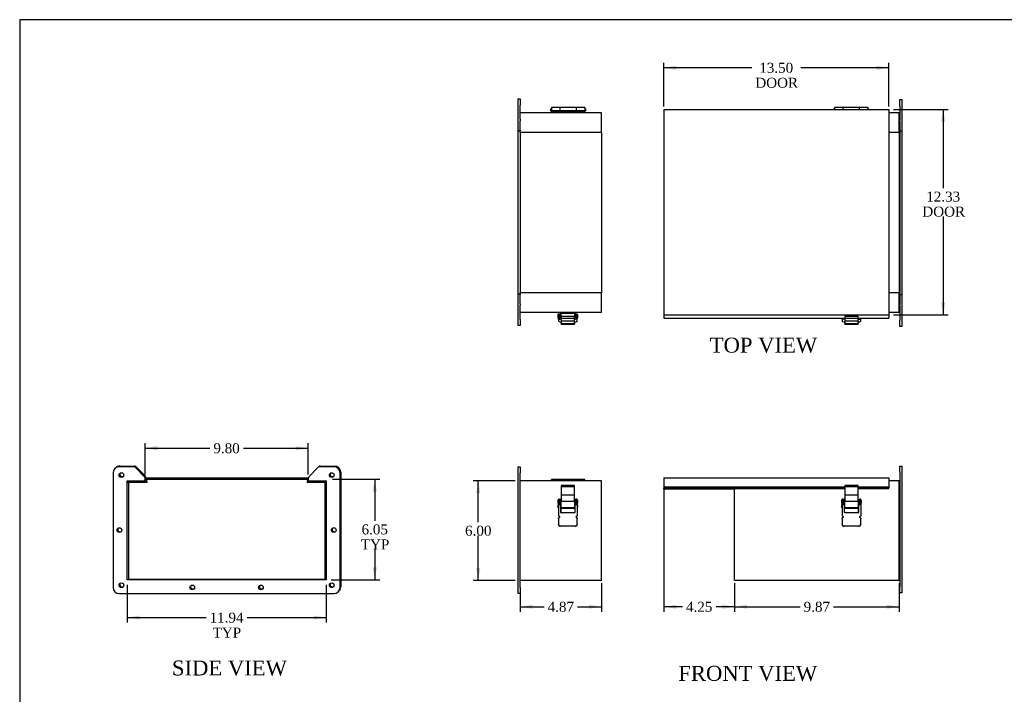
# Model space of a CAD drawing. Header units: inches. Extents: x 0 to 120, y -1 to 80.
# Tile 2 of 5: x 0 to 60, y 39 to 80. Entities that reach past the tile are written whole.
import ezdxf
from ezdxf.enums import TextEntityAlignment as Align

# ---------------------------------------------------------------- set-up
doc = ezdxf.new("R2010")
doc.units = ezdxf.units.IN
doc.header["$MEASUREMENT"] = 0
for name, color, linetype in [('CCH03740', 7, 'Continuous'), ('CCH03741', 7, 'Continuous'), ('COM42530', 7, 'Continuous'), ('COM52577', 7, 'Continuous'), ('COM52578', 7, 'Continuous'), ('COM52579', 7, 'Continuous'), ('Default', 7, 'Continuous'), ('HNG11000', 7, 'Continuous'), ('HNG11000-2', 7, 'Continuous'), ('HNG11000-3', 7, 'Continuous')]:
    doc.layers.add(name, color=color, linetype=linetype)
doc.styles.add('SEACAD_Times_New_Roman', font='times.ttf')
doc.dimstyles.new('HAMMOND_(STH_-_120x80)', dxfattribs={"dimtxt": 0.6, "dimasz": 0.75, "dimexe": 0.3, "dimexo": 0.3, "dimgap": 0.15, "dimtad": 0, "dimtih": 1, "dimtoh": 1, "dimzin": 0, "dimdsep": 46, "dimtxsty": 'SEACAD_Times_New_Roman', "dimblk1": '_SE_FILLED', "dimblk2": '_SE_FILLED', "dimsah": 1, "dimcen": 0.3, "dimadec": 0, "dimazin": 0, "dimtfac": 0.8, "dimtofl": 0, "dimtmove": 0, "dimatfit": 3, "dimfxl": 1, "dimtolj": 1, "dimtzin": 0, "dimarcsym": 0})

# ---------------------------------------------------------------- blocks, each defined once
blk = doc.blocks.new('SE2')
at = {"layer": 'CCH03740', "color": 7, "linetype": 'Continuous'}
for p, q in [((32.889, 50.829), (32.946, 50.829)), ((32.889, 50.767), (32.889, 50.829)), ((32.889, 50.642), (32.889, 50.767)), ((32.889, 50.517), (32.889, 50.642)), ((32.946, 50.517), (32.889, 50.517)), ((32.953, 50.829), (32.946, 50.829)), ((32.946, 50.829), (32.946, 50.767)), ((32.946, 50.642), (32.946, 50.767)), ((32.946, 50.642), (32.946, 50.517)), ((32.946, 50.517), (32.953, 50.517)), ((32.946, 50.487), (32.946, 50.461)), ((32.953, 50.487), (32.946, 50.487)), ((32.946, 50.336), (32.946, 50.004)), ((33.777, 50.829), (33.763, 50.829)), ((33.806, 50.829), (33.777, 50.829)), ((33.777, 50.517), (33.806, 50.517)), ((33.777, 50.487), (33.806, 50.487)), ((33.806, 50.767), (33.806, 50.829)), ((33.806, 50.829), (33.863, 50.829)), ((33.806, 50.767), (33.806, 50.642)), ((33.806, 50.517), (33.806, 50.642)), ((33.863, 50.517), (33.806, 50.517)), ((33.806, 50.483), (33.806, 50.487)), ((33.863, 50.824), (33.863, 50.791)), ((33.863, 50.561), (33.863, 50.528)), ((49.885, 50.829), (49.942, 50.829)), ((49.885, 50.791), (49.885, 50.824)), ((49.885, 50.528), (49.885, 50.561)), ((49.942, 50.517), (49.885, 50.517)), ((49.971, 50.829), (49.942, 50.829)), ((49.942, 50.829), (49.942, 50.767)), ((49.942, 50.642), (49.942, 50.767)), ((49.942, 50.642), (49.942, 50.517)), ((49.942, 50.517), (49.971, 50.517)), ((49.942, 50.487), (49.942, 50.483)), ((49.971, 50.487), (49.942, 50.487)), ((49.98, 50.829), (49.971, 50.829)), ((50.802, 50.829), (50.79, 50.829)), ((50.79, 50.517), (50.802, 50.517)), ((50.79, 50.487), (50.802, 50.487)), ((50.802, 50.767), (50.802, 50.829)), ((50.802, 50.829), (50.859, 50.829)), ((50.802, 50.767), (50.802, 50.642)), ((50.802, 50.517), (50.802, 50.642)), ((50.859, 50.517), (50.802, 50.517)), ((50.802, 50.461), (50.802, 50.487)), ((50.802, 50.004), (50.802, 50.336)), ((50.859, 50.829), (50.859, 50.767)), ((50.859, 50.767), (50.859, 50.642)), ((50.859, 50.642), (50.859, 50.517))]:
    blk.add_line(p, q, dxfattribs=at)
for centre, start, end in [((33.777, 50.502), 90, 170.34385), ((33.777, 50.502), 189.65615, 270), ((49.971, 50.502), 56.80425, 90), ((49.971, 50.502), 270, 303.19575)]:
    blk.add_arc(centre, 0.015, start, end, dxfattribs=at)
at = {"layer": 'CCH03741', "color": 7, "linetype": 'Continuous'}
for p, q in [((32.953, 51.651), (32.953, 51.584)), ((33.763, 51.651), (32.953, 51.651)), ((32.953, 51.584), (32.953, 51.091)), ((32.953, 51.584), (33.763, 51.584)), ((33.763, 51.584), (33.763, 51.651)), ((33.763, 51.091), (33.763, 51.584)), ((49.98, 51.651), (49.98, 51.584)), ((50.79, 51.651), (49.98, 51.651)), ((49.98, 51.584), (49.98, 51.091)), ((49.98, 51.584), (50.79, 51.584)), ((50.79, 51.584), (50.79, 51.651)), ((50.79, 51.091), (50.79, 51.584)), ((32.953, 51.091), (32.953, 50.709)), ((32.953, 51.091), (33.763, 51.091)), ((33.763, 50.709), (33.763, 51.091)), ((49.98, 51.091), (49.98, 50.709)), ((49.98, 51.091), (50.79, 51.091)), ((50.79, 50.709), (50.79, 51.091)), ((32.778, 50.579), (32.778, 50.767)), ((32.793, 50.767), (32.778, 50.767)), ((32.778, 50.579), (32.793, 50.579)), ((32.782, 50.304), (32.782, 50.492)), ((32.793, 50.492), (32.782, 50.492)), ((32.782, 50.304), (32.793, 50.304)), ((32.858, 50.833), (32.793, 50.833)), ((32.793, 50.755), (32.793, 50.833)), ((32.793, 50.596), (32.793, 50.755)), ((32.793, 50.561), (32.793, 50.596)), ((32.858, 50.561), (32.793, 50.561)), ((32.793, 50.509), (32.793, 50.561)), ((32.793, 50.509), (32.793, 49.793)), ((32.869, 50.483), (32.803, 50.483)), ((32.858, 50.833), (32.858, 50.755)), ((32.858, 50.755), (32.858, 50.596)), ((32.889, 50.751), (32.858, 50.751)), ((32.858, 50.596), (32.858, 50.561)), ((32.858, 50.595), (32.889, 50.595)), ((32.858, 50.561), (32.858, 50.483)), ((32.92, 50.483), (32.869, 50.483)), ((32.936, 50.019), (32.936, 50.468)), ((32.953, 50.461), (32.936, 50.461)), ((32.936, 50.336), (32.953, 50.336)), ((32.953, 50.315), (32.953, 50.709)), ((32.953, 50.709), (33.763, 50.709)), ((32.953, 50.315), (33.763, 50.315)), ((32.953, 50.315), (32.953, 50.28)), ((32.953, 50.28), (33.763, 50.28)), ((33.763, 50.709), (33.763, 50.315)), ((33.786, 50.461), (33.763, 50.461)), ((33.763, 50.336), (33.786, 50.336)), ((33.763, 50.28), (33.763, 50.315)), ((33.786, 50.468), (33.786, 50.019)), ((33.791, 50.595), (33.791, 50.751)), ((33.806, 50.751), (33.791, 50.751)), ((33.791, 50.595), (33.806, 50.595)), ((33.848, 50.483), (33.802, 50.483)), ((33.914, 50.483), (33.848, 50.483)), ((33.923, 50.833), (33.863, 50.833)), ((33.863, 50.833), (33.863, 50.824)), ((33.863, 50.791), (33.863, 50.755)), ((33.863, 50.755), (33.863, 50.596)), ((33.863, 50.596), (33.863, 50.561)), ((33.923, 50.561), (33.863, 50.561)), ((33.863, 50.483), (33.863, 50.528)), ((33.923, 50.755), (33.923, 50.833)), ((33.938, 50.767), (33.923, 50.767)), ((33.923, 50.755), (33.923, 50.596)), ((33.923, 50.596), (33.923, 50.561)), ((33.923, 50.579), (33.938, 50.579)), ((33.923, 50.561), (33.923, 50.509)), ((33.923, 50.509), (33.923, 49.793)), ((33.932, 50.461), (33.923, 50.461)), ((33.923, 50.336), (33.932, 50.336)), ((33.932, 50.461), (33.932, 50.336)), ((33.938, 50.767), (33.938, 50.579)), ((49.805, 50.579), (49.805, 50.767)), ((49.82, 50.767), (49.805, 50.767)), ((49.805, 50.579), (49.82, 50.579)), ((49.809, 50.304), (49.809, 50.492)), ((49.82, 50.492), (49.809, 50.492)), ((49.809, 50.304), (49.82, 50.304)), ((49.885, 50.833), (49.82, 50.833)), ((49.82, 50.755), (49.82, 50.833)), ((49.82, 50.596), (49.82, 50.755)), ((49.82, 50.561), (49.82, 50.596)), ((49.885, 50.561), (49.82, 50.561)), ((49.82, 50.509), (49.82, 50.561)), ((49.82, 50.509), (49.82, 49.793)), ((49.896, 50.483), (49.83, 50.483)), ((49.885, 50.833), (49.885, 50.824)), ((49.885, 50.791), (49.885, 50.755)), ((49.885, 50.755), (49.885, 50.596)), ((49.885, 50.596), (49.885, 50.561)), ((49.885, 50.528), (49.885, 50.483)), ((49.947, 50.483), (49.896, 50.483)), ((49.953, 50.751), (49.942, 50.751)), ((49.942, 50.595), (49.953, 50.595)), ((49.953, 50.751), (49.953, 50.595)), ((49.963, 50.019), (49.963, 50.468)), ((49.98, 50.461), (49.963, 50.461)), ((49.963, 50.336), (49.98, 50.336)), ((49.98, 50.315), (49.98, 50.709)), ((49.98, 50.709), (50.79, 50.709)), ((49.98, 50.315), (50.79, 50.315)), ((49.98, 50.315), (49.98, 50.28)), ((49.98, 50.28), (50.79, 50.28)), ((50.79, 50.709), (50.79, 50.315)), ((50.813, 50.461), (50.79, 50.461)), ((50.79, 50.336), (50.813, 50.336)), ((50.79, 50.28), (50.79, 50.315)), ((50.813, 50.468), (50.813, 50.019)), ((50.875, 50.483), (50.829, 50.483)), ((50.89, 50.751), (50.859, 50.751)), ((50.859, 50.595), (50.89, 50.595)), ((50.941, 50.483), (50.875, 50.483)), ((50.95, 50.833), (50.89, 50.833)), ((50.89, 50.833), (50.89, 50.755)), ((50.89, 50.755), (50.89, 50.596)), ((50.89, 50.596), (50.89, 50.561)), ((50.89, 50.483), (50.89, 50.561)), ((50.95, 50.561), (50.89, 50.561)), ((50.95, 50.755), (50.95, 50.833)), ((50.965, 50.767), (50.95, 50.767)), ((50.95, 50.755), (50.95, 50.596)), ((50.95, 50.596), (50.95, 50.561)), ((50.95, 50.579), (50.965, 50.579)), ((50.95, 50.561), (50.95, 50.509)), ((50.95, 50.509), (50.95, 49.793)), ((50.959, 50.461), (50.95, 50.461)), ((50.95, 50.336), (50.959, 50.336)), ((50.959, 50.461), (50.959, 50.336)), ((50.965, 50.767), (50.965, 50.579)), ((32.837, 49.793), (32.793, 49.793)), ((32.793, 49.643), (32.793, 49.68)), ((32.837, 49.715), (32.828, 49.715)), ((33.77, 50.003), (32.952, 50.003)), ((33.923, 49.793), (33.884, 49.793)), ((33.888, 49.715), (33.884, 49.715)), ((33.923, 49.68), (33.923, 49.643)), ((49.864, 49.793), (49.82, 49.793)), ((49.82, 49.643), (49.82, 49.68)), ((49.864, 49.715), (49.855, 49.715)), ((50.797, 50.003), (49.979, 50.003)), ((50.95, 49.793), (50.911, 49.793)), ((50.915, 49.715), (50.911, 49.715)), ((50.95, 49.68), (50.95, 49.643)), ((32.793, 49.643), (32.793, 49.638)), ((32.793, 49.638), (32.793, 49.331)), ((32.793, 49.311), (32.793, 49.331)), ((32.918, 49.213), (33.798, 49.213)), ((33.798, 49.193), (32.918, 49.193)), ((33.923, 49.638), (33.923, 49.643)), ((33.923, 49.331), (33.923, 49.638)), ((33.923, 49.331), (33.923, 49.311)), ((49.82, 49.643), (49.82, 49.638)), ((49.82, 49.638), (49.82, 49.331)), ((49.82, 49.311), (49.82, 49.331)), ((49.945, 49.213), (50.825, 49.213)), ((50.825, 49.193), (49.945, 49.193)), ((50.95, 49.638), (50.95, 49.643)), ((50.95, 49.331), (50.95, 49.638)), ((50.95, 49.331), (50.95, 49.311))]:
    blk.add_line(p, q, dxfattribs=at)
for centre, radius, start, end in [((32.92, 50.468), 0.0156, 0, 90), ((33.802, 50.468), 0.0156, 90, 180), ((49.947, 50.468), 0.0156, 0, 90), ((50.829, 50.468), 0.0156, 90, 180), ((32.828, 49.68), 0.035, 90, 180), ((32.837, 49.754), 0.039, 35.9208, 89.98284), ((32.837, 49.754), 0.039, 270, 35.87901), ((32.952, 50.019), 0.0156, 180, 270), ((33.77, 50.019), 0.0156, 270, 0), ((33.884, 49.754), 0.039, 159.79478, 270), ((33.884, 49.754), 0.039, 90, 159.79478), ((33.888, 49.68), 0.035, 0, 90), ((49.855, 49.68), 0.035, 90, 180), ((49.864, 49.754), 0.039, 35.9208, 89.98284), ((49.864, 49.754), 0.039, 270, 35.87901), ((49.979, 50.019), 0.0156, 180, 270), ((50.797, 50.019), 0.0156, 270, 0), ((50.911, 49.754), 0.039, 159.79478, 270), ((50.911, 49.754), 0.039, 90, 159.79478), ((50.915, 49.68), 0.035, 0, 90)]:
    blk.add_arc(centre, radius, start, end, dxfattribs=at)
for centre, major_axis, start_param, end_param in [((32.918, 49.331), (-0.125, 0), 0, 1.570796), ((32.918, 49.311), (0.125, 0), 3.141593, 4.712389), ((33.798, 49.331), (-0.125, 0), 1.570796, 3.141593), ((33.798, 49.311), (0.125, 0), 4.712389, 6.283185), ((49.945, 49.331), (-0.125, 0), 0, 1.570796), ((49.945, 49.311), (0.125, 0), 3.141593, 4.712389), ((50.825, 49.331), (-0.125, 0), 1.570796, 3.141593), ((50.825, 49.311), (0.125, 0), 4.712389, 6.283185)]:
    blk.add_ellipse(centre, major_axis=major_axis, ratio=0.939693, start_param=start_param, end_param=end_param, dxfattribs=at)
for points, knots in [([(32.793, 50.509), (32.793, 50.501), (32.794, 50.494), (32.796, 50.485), (32.799, 50.483), (32.803, 50.483)], [0, 0, 0, 0, 0.5, 0.5, 1, 1, 1, 1]), ([(33.914, 50.483), (33.916, 50.483), (33.918, 50.484), (33.92, 50.486), (33.921, 50.487), (33.923, 50.494), (33.923, 50.501), (33.923, 50.509)], [0, 0, 0, 0, 0.25, 0.25, 0.5, 0.5, 1, 1, 1, 1]), ([(49.82, 50.509), (49.82, 50.501), (49.821, 50.494), (49.823, 50.485), (49.826, 50.483), (49.83, 50.483)], [0, 0, 0, 0, 0.5, 0.5, 1, 1, 1, 1]), ([(50.941, 50.483), (50.943, 50.483), (50.945, 50.484), (50.947, 50.486), (50.948, 50.487), (50.95, 50.494), (50.95, 50.501), (50.95, 50.509)], [0, 0, 0, 0, 0.25, 0.25, 0.5, 0.5, 1, 1, 1, 1])]:
    blk.add_open_spline(points, degree=3, knots=knots, dxfattribs=at)
at = {"layer": 'COM42530', "color": 7, "linetype": 'Continuous'}
for p, q in [((30.376, 52.398), (30.376, 52.773)), ((30.376, 52.773), (30.501, 52.773)), ((30.501, 52.773), (30.501, 52.398)), ((53.289, 52.44), (53.289, 52.815)), ((53.289, 52.815), (53.414, 52.815)), ((53.414, 52.815), (53.414, 52.44)), ((30.376, 45.523), (30.376, 52.398)), ((30.501, 45.523), (30.501, 52.398)), ((53.289, 52.44), (53.289, 45.565)), ((53.414, 52.44), (53.414, 45.565)), ((53.289, 45.19), (53.289, 45.565)), ((53.414, 45.565), (53.414, 45.19)), ((30.376, 45.148), (30.376, 45.523)), ((30.501, 45.148), (30.376, 45.148)), ((30.501, 45.523), (30.501, 45.148)), ((53.414, 45.19), (53.289, 45.19))]:
    blk.add_line(p, q, dxfattribs=at)
at = {"layer": 'COM52577', "color": 7, "linetype": 'Continuous'}
for p, q in [((43.374, 46.072), (43.374, 51.468)), ((53.247, 51.929), (52.622, 51.929)), ((53.247, 51.786), (53.247, 51.929)), ((53.247, 46.072), (53.247, 51.786)), ((43.374, 45.929), (43.374, 46.072)), ((53.247, 45.929), (43.374, 45.929)), ((53.247, 45.929), (53.247, 46.072))]:
    blk.add_line(p, q, dxfattribs=at)
at = {"layer": 'COM52578', "color": 7, "linetype": 'Continuous'}
for p, q in [((35.374, 51.929), (30.501, 51.929)), ((35.374, 51.786), (35.374, 51.929)), ((35.374, 46.072), (35.374, 51.786)), ((35.374, 45.929), (30.501, 45.929)), ((35.374, 45.929), (35.374, 46.072))]:
    blk.add_line(p, q, dxfattribs=at)
at = {"layer": 'COM52579', "color": 7, "linetype": 'Continuous'}
for p, q in [((39.122, 52.101), (39.122, 51.993)), ((39.122, 52.101), (52.622, 52.101)), ((52.622, 52.101), (52.622, 51.993)), ((39.122, 51.993), (39.122, 51.576)), ((39.122, 51.576), (39.122, 51.569)), ((39.122, 51.569), (49.98, 51.569)), ((39.122, 51.569), (39.122, 51.499)), ((39.122, 51.47), (39.122, 51.499)), ((39.122, 51.499), (49.98, 51.499)), ((39.122, 51.47), (39.122, 51.468)), ((39.122, 51.445), (39.122, 51.468)), ((39.122, 51.468), (49.98, 51.468)), ((39.122, 51.445), (43.374, 51.445)), ((50.79, 51.569), (52.622, 51.569)), ((50.79, 51.499), (52.622, 51.499)), ((50.79, 51.468), (52.622, 51.468)), ((52.622, 51.993), (52.622, 51.576)), ((52.622, 51.576), (52.622, 51.569)), ((52.622, 51.569), (52.622, 51.499)), ((52.622, 51.47), (52.622, 51.499)), ((52.622, 51.47), (52.622, 51.468))]:
    blk.add_line(p, q, dxfattribs=at)
at = {"layer": 'HNG11000', "color": 7, "linetype": 'Continuous'}
for p, q in [((34.376, 52.009), (32.376, 52.009)), ((32.376, 51.929), (32.376, 52.009)), ((34.376, 51.929), (34.376, 52.009))]:
    blk.add_line(p, q, dxfattribs=at)
blk = doc.blocks.new('SE3')
at = {"layer": 'COM42530', "color": 7, "linetype": 'Continuous'}
for p, q in [((7.282, 52.773), (6.43, 52.773)), ((6.475, 52.815), (7.327, 52.815)), ((7.932, 52.175), (7.37, 52.737)), ((7.415, 52.779), (7.977, 52.217)), ((18.364, 52.737), (17.802, 52.175)), ((18.382, 52.751), (18.409, 52.779)), ((19.305, 52.773), (18.453, 52.773)), ((18.498, 52.815), (19.35, 52.815)), ((6.055, 52.398), (6.055, 45.523)), ((7.969, 51.921), (7.969, 52.086)), ((8.014, 52.128), (8.014, 52.101)), ((8.014, 52.029), (8.014, 51.963)), ((17.766, 52.086), (17.766, 51.921)), ((19.68, 45.523), (19.68, 52.398)), ((19.725, 52.44), (19.725, 45.565)), ((6.898, 51.921), (7.969, 51.921)), ((6.898, 45.982), (6.898, 51.921)), ((6.943, 51.921), (6.943, 51.897)), ((8.014, 51.963), (7.969, 51.963)), ((17.766, 51.921), (18.837, 51.921)), ((18.837, 51.921), (18.837, 45.982)), ((18.837, 45.982), (6.898, 45.982)), ((6.43, 45.148), (19.305, 45.148))]:
    blk.add_line(p, q, dxfattribs=at)
for centre in [(6.555, 52.273), (19.18, 52.273), (6.43, 48.961), (19.305, 48.961), (6.555, 45.648), (10.805, 45.523), (14.93, 45.523), (19.18, 45.648)]:
    blk.add_circle(centre, 0.141, dxfattribs=at)
for centre, radius, start, end in [((6.43, 52.398), 0.375, 90, 180), ((6.475, 52.44), 0.375, 90, 137.73291), ((7.282, 52.648), 0.125, 45, 90), ((7.327, 52.69), 0.125, 45, 90), ((18.453, 52.648), 0.125, 90, 135), ((18.498, 52.69), 0.125, 90, 135), ((19.305, 52.398), 0.375, 0, 90), ((19.35, 52.44), 0.375, 0, 90), ((6.6, 52.315), 0.141, 145.6788, 300.37152), ((7.844, 52.086), 0.125, 0, 45), ((7.889, 52.128), 0.125, 0, 45), ((17.891, 52.086), 0.125, 135, 180), ((19.225, 52.315), 0.141, 145.6788, 300.37152), ((6.475, 49.003), 0.141, 145.6788, 300.37152), ((19.35, 49.003), 0.141, 145.6788, 300.37152), ((6.6, 45.69), 0.141, 145.6788, 300.37152), ((10.85, 45.565), 0.141, 145.6788, 300.37152), ((14.975, 45.565), 0.141, 145.6788, 300.37152), ((19.225, 45.69), 0.141, 145.6788, 300.37152), ((19.35, 45.565), 0.375, 308.31741, 0), ((6.43, 45.523), 0.375, 180, 270), ((19.305, 45.523), 0.375, 270, 0)]:
    blk.add_arc(centre, radius, start, end, dxfattribs=at)
at = {"layer": 'COM52578', "color": 7, "linetype": 'Continuous'}
for p, q in [((6.985, 51.786), (6.985, 46.072)), ((8.077, 51.834), (7.033, 51.834)), ((8.077, 51.929), (7.969, 51.929)), ((8.077, 51.929), (8.077, 51.834)), ((17.766, 51.929), (17.703, 51.929)), ((17.703, 51.929), (17.703, 51.834)), ((18.747, 51.834), (17.703, 51.834)), ((18.795, 46.072), (18.795, 51.786)), ((7.033, 46.024), (18.747, 46.024))]:
    blk.add_line(p, q, dxfattribs=at)
for centre, radius, start, end in [((7.033, 51.786), 0.143, 109.25575, 160.74425), ((7.033, 51.786), 0.048, 90, 180), ((18.747, 51.786), 0.048, 0, 90), ((18.747, 51.786), 0.143, 50.9963, 70.74425), ((7.033, 46.072), 0.143, 199.25575, 219.0037), ((7.033, 46.072), 0.048, 180, 270), ((18.747, 46.072), 0.048, 270, 0)]:
    blk.add_arc(centre, radius, start, end, dxfattribs=at)
at = {"layer": 'COM52579', "color": 7, "linetype": 'Continuous'}
for p, q in [((7.968, 52.101), (17.767, 52.101)), ((7.969, 52.029), (17.766, 52.029))]:
    blk.add_line(p, q, dxfattribs=at)
blk = doc.blocks.new('SE5')
at = {"layer": 'CCH03740', "color": 7, "linetype": 'Continuous'}
for p, q in [((32.889, 61.698), (32.889, 61.956)), ((32.889, 61.636), (32.889, 61.698)), ((32.946, 61.636), (32.889, 61.636)), ((32.946, 62.036), (32.946, 62.042)), ((32.946, 61.698), (32.946, 61.956)), ((32.946, 61.698), (32.946, 61.636)), ((33.777, 61.985), (32.975, 61.985)), ((33.806, 62.036), (33.806, 62.042)), ((33.806, 61.956), (33.806, 61.698)), ((33.806, 61.636), (33.806, 61.698)), ((33.863, 61.636), (33.806, 61.636)), ((33.863, 61.956), (33.863, 61.794)), ((33.863, 61.673), (33.863, 61.64)), ((49.885, 61.64), (49.885, 61.673)), ((49.942, 61.636), (49.885, 61.636)), ((49.942, 61.694), (49.942, 61.636)), ((50.802, 61.636), (50.802, 61.694)), ((50.859, 61.636), (50.802, 61.636)), ((50.859, 61.694), (50.859, 61.636))]:
    blk.add_line(p, q, dxfattribs=at)
for centre, radius, start, end in [((32.975, 61.956), 0.086, 90, 180), ((32.975, 61.956), 0.029, 90, 180), ((33.777, 61.956), 0.086, 0, 90), ((33.777, 61.956), 0.029, 0, 90)]:
    blk.add_arc(centre, radius, start, end, dxfattribs=at)
at = {"layer": 'CCH03741', "color": 7, "linetype": 'Continuous'}
for p, q in [((32.778, 61.698), (32.778, 61.885)), ((32.793, 61.885), (32.778, 61.885)), ((32.778, 61.698), (32.793, 61.698)), ((32.782, 61.885), (32.782, 61.96)), ((32.797, 61.96), (32.782, 61.96)), ((32.793, 61.943), (32.858, 61.943)), ((32.793, 61.756), (32.793, 61.943)), ((32.793, 61.71), (32.793, 61.756)), ((32.793, 61.632), (32.793, 61.71)), ((32.858, 61.632), (32.793, 61.632)), ((32.793, 61.632), (32.793, 61.631)), ((32.793, 61.631), (32.793, 61.519)), ((32.797, 61.96), (32.797, 61.943)), ((32.858, 61.943), (32.858, 61.756)), ((32.889, 61.929), (32.858, 61.929)), ((32.889, 61.87), (32.858, 61.87)), ((32.858, 61.756), (32.858, 61.71)), ((32.858, 61.713), (32.889, 61.713)), ((32.858, 61.71), (32.858, 61.632)), ((32.92, 61.632), (32.869, 61.632)), ((32.874, 61.691), (32.889, 61.691)), ((32.936, 61.632), (32.92, 61.632)), ((32.936, 61.632), (32.936, 61.636)), ((32.952, 61.632), (32.936, 61.632)), ((32.953, 61.929), (32.946, 61.929)), ((32.946, 61.804), (32.953, 61.804)), ((32.946, 61.691), (32.952, 61.691)), ((32.952, 61.691), (32.953, 61.691)), ((32.953, 61.632), (32.952, 61.632)), ((32.953, 61.801), (32.953, 61.973)), ((32.953, 61.801), (32.953, 61.686)), ((33.763, 61.801), (32.953, 61.801)), ((32.953, 61.686), (32.953, 61.548)), ((33.763, 61.686), (32.953, 61.686)), ((32.953, 61.548), (32.953, 61.369)), ((32.953, 61.548), (33.763, 61.548)), ((33.763, 61.985), (33.763, 61.801)), ((33.806, 61.929), (33.763, 61.929)), ((33.763, 61.804), (33.791, 61.804)), ((33.763, 61.686), (33.763, 61.801)), ((33.763, 61.691), (33.77, 61.691)), ((33.763, 61.548), (33.763, 61.686)), ((33.77, 61.632), (33.763, 61.632)), ((33.763, 61.369), (33.763, 61.548)), ((33.77, 61.691), (33.786, 61.691)), ((33.786, 61.632), (33.77, 61.632)), ((33.786, 61.632), (33.786, 61.691)), ((33.802, 61.691), (33.786, 61.691)), ((33.786, 61.632), (33.802, 61.632)), ((33.791, 61.713), (33.791, 61.87)), ((33.806, 61.87), (33.791, 61.87)), ((33.791, 61.713), (33.806, 61.713)), ((33.802, 61.691), (33.806, 61.691)), ((33.848, 61.632), (33.802, 61.632)), ((33.863, 61.943), (33.923, 61.943)), ((33.863, 61.756), (33.863, 61.794)), ((33.863, 61.71), (33.863, 61.756)), ((33.863, 61.71), (33.863, 61.673)), ((33.863, 61.64), (33.863, 61.632)), ((33.923, 61.632), (33.863, 61.632)), ((33.923, 61.943), (33.923, 61.756)), ((33.932, 61.929), (33.923, 61.929)), ((33.938, 61.885), (33.923, 61.885)), ((33.923, 61.71), (33.923, 61.756)), ((33.923, 61.632), (33.923, 61.71)), ((33.923, 61.698), (33.938, 61.698)), ((33.923, 61.631), (33.923, 61.632)), ((33.923, 61.519), (33.923, 61.631)), ((33.932, 61.929), (33.932, 61.885)), ((33.938, 61.885), (33.938, 61.698)), ((49.82, 61.632), (49.82, 61.694)), ((49.885, 61.632), (49.82, 61.632)), ((49.82, 61.632), (49.82, 61.631)), ((49.82, 61.631), (49.82, 61.519)), ((49.885, 61.694), (49.885, 61.673)), ((49.885, 61.64), (49.885, 61.632)), ((49.947, 61.632), (49.896, 61.632)), ((49.942, 61.691), (49.947, 61.691)), ((49.947, 61.691), (49.963, 61.691)), ((49.963, 61.632), (49.947, 61.632)), ((49.963, 61.632), (49.963, 61.691)), ((49.963, 61.691), (49.979, 61.691)), ((49.979, 61.632), (49.963, 61.632)), ((49.979, 61.691), (49.98, 61.691)), ((49.98, 61.632), (49.979, 61.632)), ((49.98, 61.801), (49.98, 61.686)), ((50.79, 61.801), (49.98, 61.801)), ((49.98, 61.686), (49.98, 61.548)), ((50.79, 61.686), (49.98, 61.686)), ((49.98, 61.548), (49.98, 61.369)), ((49.98, 61.548), (50.79, 61.548)), ((50.79, 61.686), (50.79, 61.801)), ((50.79, 61.691), (50.797, 61.691)), ((50.79, 61.548), (50.79, 61.686)), ((50.797, 61.632), (50.79, 61.632)), ((50.79, 61.369), (50.79, 61.548)), ((50.797, 61.691), (50.802, 61.691)), ((50.813, 61.632), (50.797, 61.632)), ((50.813, 61.632), (50.813, 61.636)), ((50.813, 61.632), (50.829, 61.632)), ((50.875, 61.632), (50.829, 61.632)), ((50.859, 61.691), (50.875, 61.691)), ((50.89, 61.694), (50.89, 61.632)), ((50.95, 61.632), (50.89, 61.632)), ((50.95, 61.632), (50.95, 61.694)), ((50.95, 61.631), (50.95, 61.632)), ((50.95, 61.519), (50.95, 61.631)), ((32.918, 61.476), (32.953, 61.476)), ((32.953, 61.346), (32.953, 61.369)), ((32.953, 61.369), (33.763, 61.369)), ((32.953, 61.346), (33.763, 61.346)), ((33.763, 61.476), (33.798, 61.476)), ((33.763, 61.369), (33.763, 61.346)), ((49.945, 61.476), (49.98, 61.476)), ((49.98, 61.346), (49.98, 61.369)), ((49.98, 61.369), (50.79, 61.369)), ((49.98, 61.346), (50.79, 61.346)), ((50.79, 61.476), (50.825, 61.476)), ((50.79, 61.369), (50.79, 61.346))]:
    blk.add_line(p, q, dxfattribs=at)
for centre, radius, start, end in [((32.874, 61.706), 0.0156, 180, 270), ((32.869, 61.707), 0.0756, 261.93991, 270), ((33.848, 61.707), 0.0756, 270, 281.90849), ((49.896, 61.707), 0.0756, 261.93991, 270), ((50.875, 61.706), 0.0156, 270, 309.50061), ((50.875, 61.707), 0.0756, 270, 281.90849)]:
    blk.add_arc(centre, radius, start, end, dxfattribs=at)
for centre, start_param, end_param in [((32.918, 61.519), 0, 1.570796), ((33.798, 61.519), 1.570796, 3.141593), ((49.945, 61.519), 0, 1.570796), ((50.825, 61.519), 1.570796, 3.141593)]:
    blk.add_ellipse(centre, major_axis=(-0.125, 0), ratio=0.34202, start_param=start_param, end_param=end_param, dxfattribs=at)
at = {"layer": 'COM42530', "color": 7, "linetype": 'Continuous'}
for p, q in [((30.376, 74.502), (30.376, 74.877)), ((30.376, 74.877), (30.501, 74.877)), ((30.376, 73.649), (30.376, 74.502)), ((30.501, 74.877), (30.501, 74.502)), ((30.501, 73.649), (30.501, 74.502)), ((53.289, 74.832), (53.414, 74.832)), ((53.289, 74.457), (53.289, 74.832)), ((53.414, 74.832), (53.414, 74.457)), ((53.289, 74.457), (53.289, 73.604)), ((53.414, 74.457), (53.414, 73.604)), ((30.376, 73.561), (30.376, 73.649)), ((30.376, 72.999), (30.376, 73.561)), ((30.501, 73.649), (30.501, 73.561)), ((30.501, 72.999), (30.501, 73.561)), ((53.289, 73.516), (53.289, 73.604)), ((53.289, 73.516), (53.289, 72.954)), ((53.414, 73.604), (53.414, 73.516)), ((53.414, 73.516), (53.414, 72.954)), ((30.376, 72.963), (30.376, 72.999)), ((30.376, 63.166), (30.376, 72.963)), ((30.501, 72.963), (30.376, 72.963)), ((30.501, 72.999), (30.501, 72.963)), ((53.289, 72.918), (53.289, 72.954)), ((53.289, 72.918), (53.289, 63.121)), ((53.414, 72.918), (53.289, 72.918)), ((53.414, 72.954), (53.414, 72.918)), ((53.414, 72.918), (53.414, 63.121)), ((30.376, 63.129), (30.376, 63.166)), ((30.376, 63.166), (30.501, 63.166)), ((30.376, 62.567), (30.376, 63.129)), ((30.501, 63.166), (30.501, 63.129)), ((30.501, 62.567), (30.501, 63.129)), ((53.289, 63.121), (53.414, 63.121)), ((53.289, 63.084), (53.289, 63.121)), ((53.289, 63.084), (53.289, 62.522)), ((53.414, 63.121), (53.414, 63.084)), ((53.414, 63.084), (53.414, 62.522)), ((30.376, 62.479), (30.376, 62.567)), ((30.376, 61.627), (30.376, 62.479)), ((30.501, 62.567), (30.501, 62.479)), ((30.501, 61.627), (30.501, 62.479)), ((53.289, 62.434), (53.289, 62.522)), ((53.289, 62.434), (53.289, 61.582)), ((53.414, 62.522), (53.414, 62.434)), ((53.414, 62.434), (53.414, 61.582)), ((30.376, 61.252), (30.376, 61.627)), ((30.501, 61.627), (30.501, 61.252)), ((53.289, 61.207), (53.289, 61.582)), ((53.414, 61.582), (53.414, 61.207)), ((30.501, 61.252), (30.376, 61.252)), ((53.414, 61.207), (53.289, 61.207))]:
    blk.add_line(p, q, dxfattribs=at)
at = {"layer": 'COM52577', "color": 7, "linetype": 'Continuous'}
for p, q in [((53.247, 74.042), (52.622, 74.042)), ((53.247, 73.899), (53.247, 74.042)), ((53.247, 72.855), (53.247, 73.899)), ((53.247, 72.855), (52.622, 72.855)), ((53.247, 72.855), (53.247, 63.229)), ((53.247, 63.229), (52.622, 63.229)), ((53.247, 62.185), (53.247, 63.229)), ((53.247, 62.042), (53.247, 62.185)), ((53.247, 62.042), (52.622, 62.042))]:
    blk.add_line(p, q, dxfattribs=at)
at = {"layer": 'COM52578', "color": 7, "linetype": 'Continuous'}
for p, q in [((35.374, 74.042), (30.501, 74.042)), ((35.374, 73.899), (35.374, 74.042)), ((35.374, 72.855), (35.374, 73.899)), ((30.501, 72.855), (30.501, 72.963)), ((30.501, 72.855), (30.501, 63.229)), ((35.374, 72.855), (30.501, 72.855)), ((35.374, 72.855), (35.374, 63.229)), ((35.374, 63.229), (30.501, 63.229)), ((30.501, 63.166), (30.501, 63.229)), ((35.374, 62.185), (35.374, 63.229)), ((35.374, 62.042), (35.374, 62.185)), ((35.374, 62.042), (30.501, 62.042))]:
    blk.add_line(p, q, dxfattribs=at)
at = {"layer": 'COM52579', "color": 7, "linetype": 'Continuous'}
for p, q in [((39.122, 74.228), (39.122, 74.12)), ((39.122, 74.228), (52.622, 74.228)), ((39.122, 74.12), (39.122, 62.006)), ((52.622, 74.228), (52.622, 74.12)), ((52.622, 74.12), (52.622, 62.006)), ((39.122, 62.006), (39.122, 61.898)), ((39.122, 61.898), (52.622, 61.898)), ((39.122, 61.898), (39.122, 61.855)), ((39.122, 61.855), (39.122, 61.708)), ((39.122, 61.708), (49.98, 61.708)), ((39.122, 61.708), (39.122, 61.694)), ((39.122, 61.694), (49.98, 61.694)), ((50.79, 61.708), (52.622, 61.708)), ((50.79, 61.694), (52.622, 61.694)), ((52.622, 62.006), (52.622, 61.898)), ((52.622, 61.898), (52.622, 61.855)), ((52.622, 61.855), (52.622, 61.708)), ((52.622, 61.708), (52.622, 61.694))]:
    blk.add_line(p, q, dxfattribs=at)
at = {"layer": 'HNG11000', "color": 7, "linetype": 'Continuous'}
for p, q in [((32.376, 74.081), (32.376, 74.156)), ((34.376, 74.156), (32.376, 74.156)), ((34.376, 74.081), (32.376, 74.081)), ((32.88, 74.356), (32.88, 74.161)), ((33.872, 74.356), (32.88, 74.356)), ((33.872, 74.161), (32.88, 74.161)), ((33.872, 74.161), (33.872, 74.356)), ((34.376, 74.081), (34.376, 74.156)), ((49.876, 74.356), (49.876, 74.228)), ((50.868, 74.356), (49.876, 74.356)), ((50.868, 74.228), (50.868, 74.356))]:
    blk.add_line(p, q, dxfattribs=at)
at = {"layer": 'HNG11000-2', "color": 7, "linetype": 'Continuous'}
for p, q in [((32.376, 74.356), (32.376, 74.156)), ((32.872, 74.356), (32.376, 74.356)), ((32.376, 74.081), (32.376, 74.042)), ((32.872, 74.356), (32.872, 74.156)), ((32.872, 74.081), (32.872, 74.049)), ((32.872, 74.049), (33.88, 74.049)), ((33.88, 74.156), (33.88, 74.356)), ((34.376, 74.356), (33.88, 74.356)), ((33.88, 74.049), (33.88, 74.081)), ((34.376, 74.356), (34.376, 74.156)), ((34.376, 74.081), (34.376, 74.042)), ((49.372, 74.356), (49.372, 74.228)), ((49.868, 74.356), (49.372, 74.356)), ((49.868, 74.356), (49.868, 74.228)), ((50.876, 74.228), (50.876, 74.356)), ((51.372, 74.356), (50.876, 74.356)), ((51.372, 74.356), (51.372, 74.228))]:
    blk.add_line(p, q, dxfattribs=at)
at = {"layer": 'HNG11000-3', "color": 7, "linetype": 'Continuous'}
for p, q in [((32.376, 74.281), (32.364, 74.281)), ((32.364, 74.156), (32.376, 74.156)), ((32.88, 74.281), (32.872, 74.281)), ((33.88, 74.281), (33.872, 74.281)), ((34.389, 74.281), (34.376, 74.281)), ((34.376, 74.156), (34.389, 74.156)), ((49.372, 74.281), (49.36, 74.281)), ((49.876, 74.281), (49.868, 74.281)), ((50.876, 74.281), (50.868, 74.281)), ((51.385, 74.281), (51.372, 74.281))]:
    blk.add_line(p, q, dxfattribs=at)
for centre, start, end in [((32.364, 74.219), 90, 270), ((34.389, 74.219), 270, 90), ((49.36, 74.219), 90, 171.25715), ((51.385, 74.219), 8.74285, 90)]:
    blk.add_arc(centre, 0.0625, start, end, dxfattribs=at)
blk = doc.blocks.new('DMBLK2410')
at = {"layer": 'Default', "linetype": 'Continuous', "transparency": 16777216}
for points in [[(39.872, 76.869), (39.122, 76.744), (39.872, 76.619)], [(51.872, 76.869), (51.872, 76.619), (52.622, 76.744)]]:
    blk.add_hatch(color=7, dxfattribs=at).paths.add_polyline_path(points)
at = {"layer": 'Default', "color": 7, "linetype": 'Continuous', "transparency": 16777216}
for p, q in [((39.122, 74.42), (39.122, 77.044)), ((52.622, 74.42), (52.622, 77.044)), ((44.404, 76.744), (39.122, 76.744)), ((52.622, 76.744), (47.341, 76.744))]:
    blk.add_line(p, q, dxfattribs=at)
at = {"layer": 'Default', "color": 7, "linetype": 'Continuous', "transparency": 16777216, "style": 'SEACAD_Times_New_Roman'}
for s, p in [('13.50', (44.849, 77.044)), ('DOOR', (44.614, 76.144))]:
    blk.add_text(s, height=0.6, dxfattribs=at).set_placement(p, align=Align.TOP_LEFT)
blk = doc.blocks.new('_SE_FILLED')
at = {"color": 0}
blk.add_line((0, 0), (-1, 0), dxfattribs=at)
blk.add_solid([(0, 0), (-1, -0.1665), (-1, 0.1665), (0, 0)], dxfattribs=at)
blk = doc.blocks.new('DMBLK2411')
at = {"layer": 'Default', "linetype": 'Continuous', "transparency": 16777216}
for points in [[(56.026, 73.478), (55.901, 74.228), (55.776, 73.478)], [(56.026, 62.648), (55.776, 62.648), (55.901, 61.898)]]:
    blk.add_hatch(color=7, dxfattribs=at).paths.add_polyline_path(points)
at = {"layer": 'Default', "color": 7, "linetype": 'Continuous', "transparency": 16777216}
for p, q in [((52.922, 74.228), (56.201, 74.228)), ((55.901, 74.228), (55.901, 69.512)), ((55.901, 67.802), (55.901, 61.898)), ((52.922, 61.898), (56.201, 61.898))]:
    blk.add_line(p, q, dxfattribs=at)
at = {"layer": 'Default', "color": 7, "linetype": 'Continuous', "transparency": 16777216, "style": 'SEACAD_Times_New_Roman'}
for s, p in [('12.33', (54.877, 69.302)), ('DOOR', (54.642, 68.402))]:
    blk.add_text(s, height=0.6, dxfattribs=at).set_placement(p, align=Align.TOP_LEFT)
blk = doc.blocks.new('DMBLK2413')
at = {"layer": 'Default', "linetype": 'Continuous', "transparency": 16777216}
for points in [[(21.891, 51.279), (21.766, 52.029), (21.641, 51.279)], [(21.891, 46.732), (21.641, 46.732), (21.766, 45.982)]]:
    blk.add_hatch(color=7, dxfattribs=at).paths.add_polyline_path(points)
at = {"layer": 'Default', "color": 7, "linetype": 'Continuous', "transparency": 16777216}
for p, q in [((19.225, 52.029), (22.066, 52.029)), ((21.766, 52.029), (21.766, 49.516)), ((21.766, 47.806), (21.766, 45.982)), ((19.137, 45.982), (22.066, 45.982))]:
    blk.add_line(p, q, dxfattribs=at)
at = {"layer": 'Default', "color": 7, "linetype": 'Continuous', "transparency": 16777216, "style": 'SEACAD_Times_New_Roman'}
for s, p in [('6.05', (20.97, 49.306)), ('TYP', (20.927, 48.406))]:
    blk.add_text(s, height=0.6, dxfattribs=at).set_placement(p, align=Align.TOP_LEFT)
blk = doc.blocks.new('DMBLK2421')
at = {"layer": 'Default', "linetype": 'Continuous', "transparency": 16777216}
for points in [[(8.719, 54.008), (7.969, 53.883), (8.719, 53.758)], [(17.016, 54.008), (17.016, 53.758), (17.766, 53.883)]]:
    blk.add_hatch(color=7, dxfattribs=at).paths.add_polyline_path(points)
at = {"layer": 'Default', "color": 7, "linetype": 'Continuous', "transparency": 16777216}
for p, q in [((7.969, 52.304), (7.969, 54.183)), ((7.969, 53.883), (11.861, 53.883)), ((13.873, 53.883), (17.766, 53.883)), ((17.766, 52.304), (17.766, 54.183))]:
    blk.add_line(p, q, dxfattribs=at)
at = {"layer": 'Default', "color": 7, "linetype": 'Continuous', "transparency": 16777216, "style": 'SEACAD_Times_New_Roman'}
blk.add_text('9.80', height=0.6, dxfattribs=at).set_placement((12.071, 54.183), align=Align.TOP_LEFT)
blk = doc.blocks.new('DMBLK2423')
at = {"layer": 'Default', "linetype": 'Continuous', "transparency": 16777216}
for points in [[(7.648, 43.582), (7.648, 43.832), (6.898, 43.707)], [(18.087, 43.582), (18.837, 43.707), (18.087, 43.832)]]:
    blk.add_hatch(color=7, dxfattribs=at).paths.add_polyline_path(points)
at = {"layer": 'Default', "color": 7, "linetype": 'Continuous', "transparency": 16777216}
for p, q in [((6.898, 45.682), (6.898, 43.407)), ((18.837, 45.682), (18.837, 43.407)), ((6.898, 43.707), (11.634, 43.707)), ((14.101, 43.707), (18.837, 43.707))]:
    blk.add_line(p, q, dxfattribs=at)
at = {"layer": 'Default', "color": 7, "linetype": 'Continuous', "transparency": 16777216, "style": 'SEACAD_Times_New_Roman'}
for s, p in [('11.94', (11.844, 44.007)), ('TYP', (12.028, 43.107))]:
    blk.add_text(s, height=0.6, dxfattribs=at).set_placement(p, align=Align.TOP_LEFT)
blk = doc.blocks.new('DMBLK2424')
at = {"layer": 'Default', "linetype": 'Continuous', "transparency": 16777216}
for points in [[(31.251, 44.232), (31.251, 44.482), (30.501, 44.357)], [(34.624, 44.232), (35.374, 44.357), (34.624, 44.482)]]:
    blk.add_hatch(color=7, dxfattribs=at).paths.add_polyline_path(points)
at = {"layer": 'Default', "color": 7, "linetype": 'Continuous', "transparency": 16777216}
for p, q in [((35.374, 45.772), (35.374, 44.057)), ((30.501, 45.223), (30.501, 44.057)), ((30.501, 44.357), (31.932, 44.357)), ((33.944, 44.357), (35.374, 44.357))]:
    blk.add_line(p, q, dxfattribs=at)
at = {"layer": 'Default', "color": 7, "linetype": 'Continuous', "transparency": 16777216, "style": 'SEACAD_Times_New_Roman'}
blk.add_text('4.87', height=0.6, dxfattribs=at).set_placement((32.142, 44.657), align=Align.TOP_LEFT)
blk = doc.blocks.new('DMBLK2425')
at = {"layer": 'Default', "linetype": 'Continuous', "transparency": 16777216}
for points in [[(39.872, 44.232), (39.872, 44.482), (39.122, 44.357)], [(42.624, 44.232), (43.374, 44.357), (42.624, 44.482)]]:
    blk.add_hatch(color=7, dxfattribs=at).paths.add_polyline_path(points)
at = {"layer": 'Default', "color": 7, "linetype": 'Continuous', "transparency": 16777216}
for p, q in [((39.122, 51.485), (39.122, 44.057)), ((43.374, 45.772), (43.374, 44.057)), ((40.242, 44.357), (39.122, 44.357)), ((43.374, 44.357), (42.255, 44.357))]:
    blk.add_line(p, q, dxfattribs=at)
at = {"layer": 'Default', "color": 7, "linetype": 'Continuous', "transparency": 16777216, "style": 'SEACAD_Times_New_Roman'}
blk.add_text('4.25', height=0.6, dxfattribs=at).set_placement((40.452, 44.657), align=Align.TOP_LEFT)
blk = doc.blocks.new('DMBLK2426')
at = {"layer": 'Default', "linetype": 'Continuous', "transparency": 16777216}
for points in [[(44.124, 44.232), (44.124, 44.482), (43.374, 44.357)], [(52.497, 44.232), (53.247, 44.357), (52.497, 44.482)]]:
    blk.add_hatch(color=7, dxfattribs=at).paths.add_polyline_path(points)
at = {"layer": 'Default', "color": 7, "linetype": 'Continuous', "transparency": 16777216}
for p, q in [((43.374, 45.772), (43.374, 44.057)), ((53.247, 45.772), (53.247, 44.057)), ((43.374, 44.357), (47.305, 44.357)), ((49.317, 44.357), (53.247, 44.357))]:
    blk.add_line(p, q, dxfattribs=at)
at = {"layer": 'Default', "color": 7, "linetype": 'Continuous', "transparency": 16777216, "style": 'SEACAD_Times_New_Roman'}
blk.add_text('9.87', height=0.6, dxfattribs=at).set_placement((47.515, 44.657), align=Align.TOP_LEFT)
blk = doc.blocks.new('DMBLK2427')
at = {"layer": 'Default', "linetype": 'Continuous', "transparency": 16777216}
for points in [[(27.856, 51.179), (28.106, 51.179), (27.981, 51.929)], [(27.856, 46.679), (27.981, 45.929), (28.106, 46.679)]]:
    blk.add_hatch(color=7, dxfattribs=at).paths.add_polyline_path(points)
at = {"layer": 'Default', "color": 7, "linetype": 'Continuous', "transparency": 16777216}
for p, q in [((30.201, 51.929), (27.681, 51.929)), ((27.981, 49.439), (27.981, 51.929)), ((27.981, 45.929), (27.981, 48.629)), ((30.201, 45.929), (27.681, 45.929))]:
    blk.add_line(p, q, dxfattribs=at)
at = {"layer": 'Default', "color": 7, "linetype": 'Continuous', "transparency": 16777216, "style": 'SEACAD_Times_New_Roman'}
blk.add_text('6.00', height=0.6, dxfattribs=at).set_placement((27.185, 49.229), align=Align.TOP_LEFT)
blk = doc.blocks.new('BORDER')
at = {"layer": 'Default', "color": 7, "linetype": 'Continuous'}
for p, q in [((0, 27.86), (-41.86, 27.86)), ((-41.86, 27.86), (-41.86, 0))]:
    blk.add_line(p, q, dxfattribs=at)

msp = doc.modelspace()

# ---------------------------------------------------------------- block references
at = {"layer": 'Default', "color": 7, "xscale": 2.85, "yscale": 2.85, "zscale": 2.85}
msp.add_blockref('BORDER', (119.744, 0.233), dxfattribs=at)
at = {"layer": 'Default'}
for name in ['SE5', 'SE3', 'SE2']:
    msp.add_blockref(name, (0, 0), dxfattribs=at)

# ---------------------------------------------------------------- texts
at = {"layer": 'Default', "color": 7, "linetype": 'Continuous', "style": 'SEACAD_Times_New_Roman'}
for s, p in [('TOP VIEW', (41.877, 60.528)), ('SIDE VIEW', (9.584, 41.128)), ('FRONT VIEW', (39.99, 40.807))]:
    msp.add_text(s, height=0.9, dxfattribs=at).set_placement(p, align=Align.TOP_LEFT)

# ---------------------------------------------------------------- dimensions: what is measured, and where the dimension line sits
at = {"layer": 'Default', "color": 7, "linetype": 'Continuous'}
for base, p1, p2, text, picture, middle in [((39.122, 76.744), (52.622, 62.006), (39.122, 62.006), '\\A1;<>\\PDOOR', 'DMBLK2410', (45.872, 76.744)), ((39.122, 44.357), (43.374, 46.072), (39.122, 51.785), '\\A1;<>', 'DMBLK2425', (41.248, 44.357)), ((35.374, 44.357), (30.501, 45.523), (35.374, 46.072), '\\A1;<>', 'DMBLK2424', (32.938, 44.357))]:
    dim = msp.add_linear_dim(base=base, p1=p1, p2=p2, text=text, dimstyle='HAMMOND_(STH_-_120x80)', dxfattribs=at)
    dim.commit()
    dim.dimension.update_dxf_attribs({"geometry": picture, "text_midpoint": middle, "dimtype": 160})
for base, p1, p2, angle, text, picture, middle, dimtype in [((55.901, 74.228), (52.622, 74.228), (52.622, 61.898), 270, '\\A1;<>\\PDOOR', 'DMBLK2411', (55.901, 69.002), 161), ((7.969, 53.883), (7.969, 52.004), (17.766, 52.004), 0, '\\A1;<>', 'DMBLK2421', (12.867, 53.883), 161), ((21.766, 45.982), (18.925, 52.029), (18.837, 45.982), 90, '\\A1;<>\\PTYP', 'DMBLK2413', (21.766, 49.006), 160), ((27.981, 45.929), (30.501, 45.929), (30.501, 51.929), 90, '\\A1;<>', 'DMBLK2427', (27.981, 48.929), 161), ((6.898, 43.707), (6.898, 45.982), (18.837, 45.982), 0, '\\A1;<>\\PTYP', 'DMBLK2423', (12.867, 43.707), 161), ((43.374, 44.357), (43.374, 46.072), (53.247, 46.072), 0, '\\A1;<>', 'DMBLK2426', (48.311, 44.357), 161)]:
    dim = msp.add_linear_dim(base=base, p1=p1, p2=p2, angle=angle, text=text, dimstyle='HAMMOND_(STH_-_120x80)', dxfattribs=at)
    dim.commit()
    dim.dimension.update_dxf_attribs({"geometry": picture, "text_midpoint": middle, "dimtype": dimtype})

doc.saveas('drawing.dxf')
